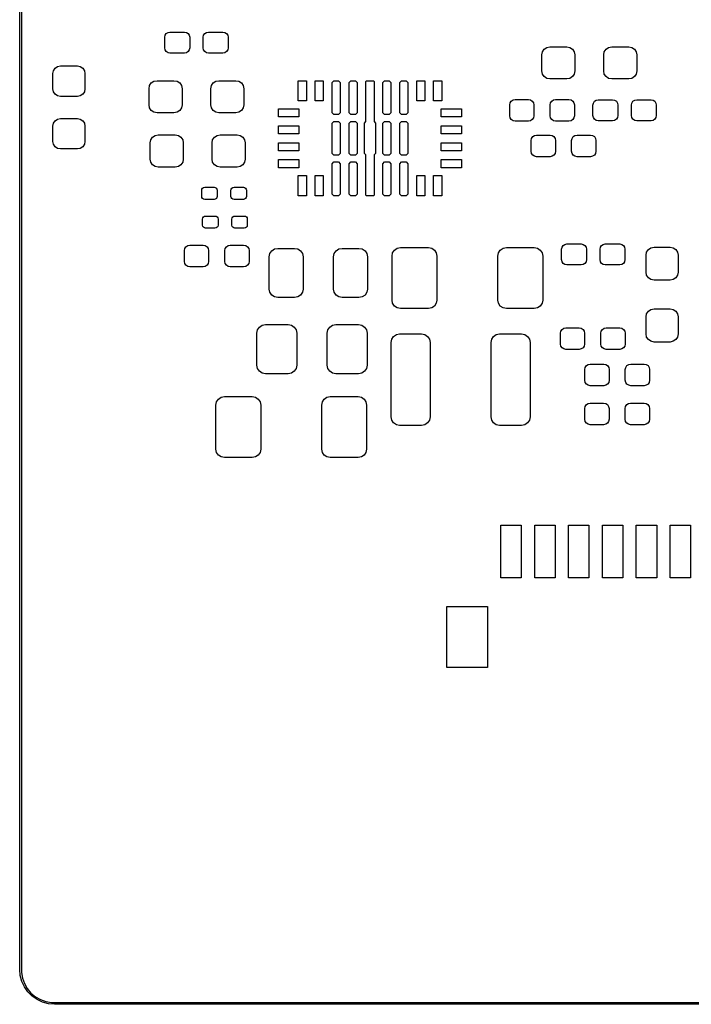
# Model space of a CAD drawing. Header units: inches. Extents: x 4.38 to 7.53, y -4.11 to -2.02.
# Tile 1 of 5: x 4.38 to 5.16, y -4.11 to -2.96. Entities that reach past the tile are written whole.
import ezdxf

# ---------------------------------------------------------------- set-up
doc = ezdxf.new("R2010")
doc.units = ezdxf.units.IN
doc.header["$MEASUREMENT"] = 0
doc.layers.add('F.Paste', color=253, linetype='CONTINUOUS', true_color=0xb4a09a)

msp = doc.modelspace()

# ---------------------------------------------------------------- linework, layer by layer
at = {"layer": 'F.Paste', "linetype": 'CONTINUOUS'}
for p, q in [((4.3804, -4.066), (4.3804, -2.0582)), ((4.3823, -2.0582), (4.3823, -4.066)), ((4.549, -2.9827), (4.5495, -2.9804)), ((4.549, -2.9949), (4.549, -2.9827)), ((4.5495, -2.9804), (4.5508, -2.9784)), ((4.5508, -2.9784), (4.5528, -2.9771)), ((4.5528, -2.9771), (4.5551, -2.9766)), ((4.5551, -2.9766), (4.5719, -2.9766)), ((4.5719, -2.9766), (4.5742, -2.9771)), ((4.5742, -2.9771), (4.5762, -2.9784)), ((4.5762, -2.9784), (4.5775, -2.9804)), ((4.5775, -2.9804), (4.578, -2.9827)), ((4.578, -2.9827), (4.578, -2.9949)), ((4.5937, -2.9827), (4.5942, -2.9804)), ((4.5937, -2.9949), (4.5937, -2.9827)), ((4.5942, -2.9804), (4.5955, -2.9784)), ((4.5955, -2.9784), (4.5975, -2.9771)), ((4.5975, -2.9771), (4.5998, -2.9766)), ((4.5998, -2.9766), (4.6165, -2.9766)), ((4.6165, -2.9766), (4.6189, -2.9771)), ((4.6189, -2.9771), (4.6209, -2.9784)), ((4.6209, -2.9784), (4.6222, -2.9804)), ((4.6222, -2.9804), (4.6226, -2.9827)), ((4.6226, -2.9827), (4.6226, -2.9949)), ((4.5495, -2.9973), (4.549, -2.9949)), ((4.5508, -2.9992), (4.5495, -2.9973)), ((4.5775, -2.9973), (4.5762, -2.9992)), ((4.578, -2.9949), (4.5775, -2.9973)), ((4.5942, -2.9973), (4.5937, -2.9949)), ((4.5955, -2.9992), (4.5942, -2.9973)), ((4.6222, -2.9973), (4.6209, -2.9992)), ((4.6226, -2.9949), (4.6222, -2.9973)), ((4.9881, -2.9995), (4.9901, -2.9965)), ((4.9901, -2.9965), (4.9932, -2.9945)), ((4.9932, -2.9945), (4.9968, -2.9937)), ((4.9968, -2.9937), (5.0164, -2.9937)), ((5.0164, -2.9937), (5.02, -2.9945)), ((5.02, -2.9945), (5.023, -2.9965)), ((5.023, -2.9965), (5.0251, -2.9995)), ((5.06, -2.9995), (5.062, -2.9965)), ((5.062, -2.9965), (5.065, -2.9945)), ((5.065, -2.9945), (5.0686, -2.9937)), ((5.0686, -2.9937), (5.0883, -2.9937)), ((5.0883, -2.9937), (5.0919, -2.9945)), ((5.0919, -2.9945), (5.0949, -2.9965)), ((5.0949, -2.9965), (5.0969, -2.9995)), ((4.5528, -3.0006), (4.5508, -2.9992)), ((4.5551, -3.001), (4.5528, -3.0006)), ((4.5719, -3.001), (4.5551, -3.001)), ((4.5742, -3.0006), (4.5719, -3.001)), ((4.5762, -2.9992), (4.5742, -3.0006)), ((4.5975, -3.0006), (4.5955, -2.9992)), ((4.5998, -3.001), (4.5975, -3.0006)), ((4.6165, -3.001), (4.5998, -3.001)), ((4.6189, -3.0006), (4.6165, -3.001)), ((4.6209, -2.9992), (4.6189, -3.0006)), ((4.9874, -3.0031), (4.9881, -2.9995)), ((4.9874, -3.0218), (4.9874, -3.0031)), ((5.0251, -2.9995), (5.0258, -3.0031)), ((5.0258, -3.0031), (5.0258, -3.0218)), ((5.0593, -3.0031), (5.06, -2.9995)), ((5.0593, -3.0218), (5.0593, -3.0031)), ((5.0969, -2.9995), (5.0976, -3.0031)), ((5.0976, -3.0031), (5.0976, -3.0218)), ((4.4196, -3.0215), (4.4215, -3.0186)), ((4.4215, -3.0186), (4.4244, -3.0167)), ((4.4244, -3.0167), (4.4278, -3.016)), ((4.4278, -3.016), (4.4474, -3.016)), ((4.4474, -3.016), (4.4508, -3.0167)), ((4.4508, -3.0167), (4.4537, -3.0186)), ((4.4537, -3.0186), (4.4556, -3.0215)), ((4.4189, -3.0249), (4.4196, -3.0215)), ((4.4189, -3.0426), (4.4189, -3.0249)), ((4.4556, -3.0215), (4.4563, -3.0249)), ((4.4563, -3.0249), (4.4563, -3.0426)), ((4.9881, -3.0254), (4.9874, -3.0218)), ((4.9901, -3.0284), (4.9881, -3.0254)), ((4.9932, -3.0304), (4.9901, -3.0284)), ((4.9968, -3.0311), (4.9932, -3.0304)), ((5.0164, -3.0311), (4.9968, -3.0311)), ((5.02, -3.0304), (5.0164, -3.0311)), ((5.023, -3.0284), (5.02, -3.0304)), ((5.0251, -3.0254), (5.023, -3.0284)), ((5.0258, -3.0218), (5.0251, -3.0254)), ((5.06, -3.0254), (5.0593, -3.0218)), ((5.062, -3.0284), (5.06, -3.0254)), ((5.065, -3.0304), (5.062, -3.0284)), ((5.0686, -3.0311), (5.065, -3.0304)), ((5.0883, -3.0311), (5.0686, -3.0311)), ((5.0919, -3.0304), (5.0883, -3.0311)), ((5.0949, -3.0284), (5.0919, -3.0304)), ((5.0969, -3.0254), (5.0949, -3.0284)), ((5.0976, -3.0218), (5.0969, -3.0254)), ((4.4196, -3.046), (4.4189, -3.0426)), ((4.4563, -3.0426), (4.4556, -3.046)), ((4.5307, -3.0425), (4.5314, -3.0389)), ((4.5307, -3.0612), (4.5307, -3.0425)), ((4.5314, -3.0389), (4.5334, -3.0358)), ((4.5334, -3.0358), (4.5365, -3.0338)), ((4.5365, -3.0338), (4.5401, -3.0331)), ((4.5401, -3.0331), (4.5597, -3.0331)), ((4.5597, -3.0331), (4.5633, -3.0338)), ((4.5633, -3.0338), (4.5664, -3.0358)), ((4.5664, -3.0358), (4.5684, -3.0389)), ((4.5684, -3.0389), (4.5691, -3.0425)), ((4.5691, -3.0425), (4.5691, -3.0612)), ((4.6026, -3.0425), (4.6033, -3.0389)), ((4.6026, -3.0612), (4.6026, -3.0425)), ((4.6033, -3.0389), (4.6053, -3.0358)), ((4.6053, -3.0358), (4.6083, -3.0338)), ((4.6083, -3.0338), (4.6119, -3.0331)), ((4.6119, -3.0331), (4.6316, -3.0331)), ((4.6316, -3.0331), (4.6352, -3.0338)), ((4.6352, -3.0338), (4.6382, -3.0358)), ((4.6382, -3.0358), (4.6402, -3.0389)), ((4.6402, -3.0389), (4.6409, -3.0425)), ((4.6409, -3.0425), (4.6409, -3.0612)), ((4.7041, -3.0567), (4.7041, -3.0331)), ((4.7041, -3.0331), (4.7136, -3.0331)), ((4.7136, -3.0331), (4.7136, -3.0567)), ((4.7238, -3.0567), (4.7238, -3.0331)), ((4.7238, -3.0331), (4.7333, -3.0331)), ((4.7333, -3.0331), (4.7333, -3.0567)), ((4.7435, -3.0351), (4.7455, -3.0331)), ((4.7435, -3.0705), (4.7435, -3.0351)), ((4.7455, -3.0331), (4.751, -3.0331)), ((4.751, -3.0331), (4.753, -3.0351)), ((4.753, -3.0351), (4.753, -3.0705)), ((4.7632, -3.0351), (4.7652, -3.0331)), ((4.7632, -3.0705), (4.7632, -3.0351)), ((4.7652, -3.0331), (4.7707, -3.0331)), ((4.7707, -3.0331), (4.7726, -3.0351)), ((4.7726, -3.0351), (4.7726, -3.0705)), ((4.7828, -3.0346), (4.7829, -3.034)), ((4.7828, -3.0806), (4.7828, -3.0346)), ((4.7829, -3.034), (4.7832, -3.0335)), ((4.7832, -3.0335), (4.7837, -3.0332)), ((4.7837, -3.0332), (4.7842, -3.0331)), ((4.7842, -3.0331), (4.791, -3.0331)), ((4.791, -3.0331), (4.7915, -3.0332)), ((4.7915, -3.0332), (4.792, -3.0335)), ((4.792, -3.0335), (4.7923, -3.034)), ((4.7923, -3.034), (4.7924, -3.0346)), ((4.7924, -3.0346), (4.7924, -3.0806)), ((4.8026, -3.0351), (4.8045, -3.0331)), ((4.8026, -3.0705), (4.8026, -3.0351)), ((4.8045, -3.0331), (4.81, -3.0331)), ((4.81, -3.0331), (4.812, -3.0351)), ((4.812, -3.0351), (4.812, -3.0705)), ((4.8222, -3.0351), (4.8242, -3.0331)), ((4.8222, -3.0705), (4.8222, -3.0351)), ((4.8242, -3.0331), (4.8297, -3.0331)), ((4.8297, -3.0331), (4.8317, -3.0351)), ((4.8317, -3.0351), (4.8317, -3.0705)), ((4.8419, -3.0567), (4.8419, -3.0331)), ((4.8419, -3.0331), (4.8514, -3.0331)), ((4.8514, -3.0331), (4.8514, -3.0567)), ((4.8616, -3.0567), (4.8616, -3.0331)), ((4.8616, -3.0331), (4.8711, -3.0331)), ((4.8711, -3.0331), (4.8711, -3.0567)), ((4.4215, -3.0489), (4.4196, -3.046)), ((4.4244, -3.0508), (4.4215, -3.0489)), ((4.4278, -3.0515), (4.4244, -3.0508)), ((4.4474, -3.0515), (4.4278, -3.0515)), ((4.4508, -3.0508), (4.4474, -3.0515)), ((4.4537, -3.0489), (4.4508, -3.0508)), ((4.4556, -3.046), (4.4537, -3.0489)), ((4.5314, -3.0647), (4.5307, -3.0612)), ((4.5334, -3.0678), (4.5314, -3.0647)), ((4.5684, -3.0647), (4.5664, -3.0678)), ((4.5691, -3.0612), (4.5684, -3.0647)), ((4.6033, -3.0647), (4.6026, -3.0612)), ((4.6053, -3.0678), (4.6033, -3.0647)), ((4.6402, -3.0647), (4.6382, -3.0678)), ((4.6409, -3.0612), (4.6402, -3.0647)), ((4.6813, -3.0752), (4.6813, -3.0658)), ((4.6813, -3.0658), (4.7049, -3.0658)), ((4.7136, -3.0567), (4.7041, -3.0567)), ((4.7049, -3.0658), (4.7049, -3.0752)), ((4.7333, -3.0567), (4.7238, -3.0567)), ((4.8514, -3.0567), (4.8419, -3.0567)), ((4.8711, -3.0567), (4.8616, -3.0567)), ((4.8703, -3.0752), (4.8703, -3.0658)), ((4.8703, -3.0658), (4.8939, -3.0658)), ((4.8939, -3.0658), (4.8939, -3.0752)), ((4.95, -3.0613), (4.9505, -3.0588)), ((4.95, -3.0739), (4.95, -3.0613)), ((4.9505, -3.0588), (4.9518, -3.0568)), ((4.9518, -3.0568), (4.9539, -3.0554)), ((4.9539, -3.0554), (4.9563, -3.055)), ((4.9563, -3.055), (4.9719, -3.055)), ((4.9719, -3.055), (4.9743, -3.0554)), ((4.9743, -3.0554), (4.9763, -3.0568)), ((4.9763, -3.0568), (4.9777, -3.0588)), ((4.9777, -3.0588), (4.9781, -3.0613)), ((4.9781, -3.0613), (4.9781, -3.0739)), ((4.997, -3.0613), (4.9975, -3.0588)), ((4.997, -3.0739), (4.997, -3.0613)), ((4.9975, -3.0588), (4.9989, -3.0568)), ((4.9989, -3.0568), (5.0009, -3.0554)), ((5.0009, -3.0554), (5.0033, -3.055)), ((5.0033, -3.055), (5.0189, -3.055)), ((5.0189, -3.055), (5.0213, -3.0554)), ((5.0213, -3.0554), (5.0234, -3.0568)), ((5.0234, -3.0568), (5.0247, -3.0588)), ((5.0247, -3.0588), (5.0252, -3.0613)), ((5.0252, -3.0613), (5.0252, -3.0739)), ((5.0468, -3.0615), (5.0473, -3.0591)), ((5.0468, -3.0737), (5.0468, -3.0615)), ((5.0473, -3.0591), (5.0486, -3.0571)), ((5.0486, -3.0571), (5.0506, -3.0558)), ((5.0506, -3.0558), (5.0529, -3.0554)), ((5.0529, -3.0554), (5.0696, -3.0554)), ((5.0696, -3.0554), (5.072, -3.0558)), ((5.072, -3.0558), (5.074, -3.0571)), ((5.074, -3.0571), (5.0753, -3.0591)), ((5.0753, -3.0591), (5.0757, -3.0615)), ((5.0757, -3.0615), (5.0757, -3.0737)), ((5.0915, -3.0615), (5.092, -3.0591)), ((5.0915, -3.0737), (5.0915, -3.0615)), ((5.092, -3.0591), (5.0933, -3.0571)), ((5.0933, -3.0571), (5.0953, -3.0558)), ((5.0953, -3.0558), (5.0976, -3.0554)), ((5.0976, -3.0554), (5.1143, -3.0554)), ((5.1143, -3.0554), (5.1167, -3.0558)), ((5.1167, -3.0558), (5.1186, -3.0571)), ((5.1186, -3.0571), (5.12, -3.0591)), ((5.12, -3.0591), (5.1204, -3.0615)), ((5.1204, -3.0615), (5.1204, -3.0737)), ((4.4215, -3.0797), (4.4244, -3.0777)), ((4.4244, -3.0777), (4.4278, -3.0771)), ((4.4278, -3.0771), (4.4474, -3.0771)), ((4.4474, -3.0771), (4.4508, -3.0777)), ((4.4508, -3.0777), (4.4537, -3.0797)), ((4.5365, -3.0698), (4.5334, -3.0678)), ((4.5401, -3.0705), (4.5365, -3.0698)), ((4.5597, -3.0705), (4.5401, -3.0705)), ((4.5633, -3.0698), (4.5597, -3.0705)), ((4.5664, -3.0678), (4.5633, -3.0698)), ((4.6083, -3.0698), (4.6053, -3.0678)), ((4.6119, -3.0705), (4.6083, -3.0698)), ((4.6316, -3.0705), (4.6119, -3.0705)), ((4.6352, -3.0698), (4.6316, -3.0705)), ((4.6382, -3.0678), (4.6352, -3.0698)), ((4.7049, -3.0752), (4.6813, -3.0752)), ((4.7455, -3.0725), (4.7435, -3.0705)), ((4.751, -3.0725), (4.7455, -3.0725)), ((4.753, -3.0705), (4.751, -3.0725)), ((4.7652, -3.0725), (4.7632, -3.0705)), ((4.7707, -3.0725), (4.7652, -3.0725)), ((4.7726, -3.0705), (4.7707, -3.0725)), ((4.8045, -3.0725), (4.8026, -3.0705)), ((4.81, -3.0725), (4.8045, -3.0725)), ((4.812, -3.0705), (4.81, -3.0725)), ((4.8242, -3.0725), (4.8222, -3.0705)), ((4.8297, -3.0725), (4.8242, -3.0725)), ((4.8317, -3.0705), (4.8297, -3.0725)), ((4.8939, -3.0752), (4.8703, -3.0752)), ((4.9505, -3.0763), (4.95, -3.0739)), ((4.9518, -3.0783), (4.9505, -3.0763)), ((4.9777, -3.0763), (4.9763, -3.0783)), ((4.9781, -3.0739), (4.9777, -3.0763)), ((4.9975, -3.0763), (4.997, -3.0739)), ((4.9989, -3.0783), (4.9975, -3.0763)), ((5.0247, -3.0763), (5.0234, -3.0783)), ((5.0252, -3.0739), (5.0247, -3.0763)), ((5.0473, -3.076), (5.0468, -3.0737)), ((5.0486, -3.078), (5.0473, -3.076)), ((5.0753, -3.076), (5.074, -3.078)), ((5.0757, -3.0737), (5.0753, -3.076)), ((5.092, -3.076), (5.0915, -3.0737)), ((5.0933, -3.078), (5.092, -3.076)), ((5.12, -3.076), (5.1186, -3.078)), ((5.1204, -3.0737), (5.12, -3.076)), ((4.4189, -3.0859), (4.4196, -3.0825)), ((4.4189, -3.1036), (4.4189, -3.0859)), ((4.4196, -3.0825), (4.4215, -3.0797)), ((4.4537, -3.0797), (4.4556, -3.0825)), ((4.4556, -3.0825), (4.4563, -3.0859)), ((4.4563, -3.0859), (4.4563, -3.1036)), ((4.6813, -3.0949), (4.6813, -3.0855)), ((4.6813, -3.0855), (4.7049, -3.0855)), ((4.7049, -3.0855), (4.7049, -3.0949)), ((4.7435, -3.0823), (4.7455, -3.0804)), ((4.7435, -3.1178), (4.7435, -3.0823)), ((4.7455, -3.0804), (4.751, -3.0804)), ((4.751, -3.0804), (4.753, -3.0823)), ((4.753, -3.0823), (4.753, -3.1178)), ((4.7632, -3.0823), (4.7652, -3.0804)), ((4.7632, -3.1178), (4.7632, -3.0823)), ((4.7652, -3.0804), (4.7707, -3.0804)), ((4.7707, -3.0804), (4.7726, -3.0823)), ((4.7726, -3.0823), (4.7726, -3.1178)), ((4.7811, -3.0823), (4.7828, -3.0806)), ((4.7811, -3.1178), (4.7811, -3.0823)), ((4.7924, -3.0806), (4.7941, -3.0823)), ((4.7941, -3.0823), (4.7941, -3.1178)), ((4.8026, -3.0823), (4.8045, -3.0804)), ((4.8026, -3.1178), (4.8026, -3.0823)), ((4.8045, -3.0804), (4.81, -3.0804)), ((4.81, -3.0804), (4.812, -3.0823)), ((4.812, -3.0823), (4.812, -3.1178)), ((4.8222, -3.0823), (4.8242, -3.0804)), ((4.8222, -3.1178), (4.8222, -3.0823)), ((4.8242, -3.0804), (4.8297, -3.0804)), ((4.8297, -3.0804), (4.8317, -3.0823)), ((4.8317, -3.0823), (4.8317, -3.1178)), ((4.8703, -3.0949), (4.8703, -3.0855)), ((4.8703, -3.0855), (4.8939, -3.0855)), ((4.8939, -3.0855), (4.8939, -3.0949)), ((4.9539, -3.0797), (4.9518, -3.0783)), ((4.9563, -3.0802), (4.9539, -3.0797)), ((4.9719, -3.0802), (4.9563, -3.0802)), ((4.9743, -3.0797), (4.9719, -3.0802)), ((4.9763, -3.0783), (4.9743, -3.0797)), ((5.0009, -3.0797), (4.9989, -3.0783)), ((5.0033, -3.0802), (5.0009, -3.0797)), ((5.0189, -3.0802), (5.0033, -3.0802)), ((5.0213, -3.0797), (5.0189, -3.0802)), ((5.0234, -3.0783), (5.0213, -3.0797)), ((5.0506, -3.0793), (5.0486, -3.078)), ((5.0529, -3.0798), (5.0506, -3.0793)), ((5.0696, -3.0798), (5.0529, -3.0798)), ((5.072, -3.0793), (5.0696, -3.0798)), ((5.074, -3.078), (5.072, -3.0793)), ((5.0953, -3.0793), (5.0933, -3.078)), ((5.0976, -3.0798), (5.0953, -3.0793)), ((5.1143, -3.0798), (5.0976, -3.0798)), ((5.1167, -3.0793), (5.1143, -3.0798)), ((5.1186, -3.078), (5.1167, -3.0793)), ((4.5329, -3.1019), (4.5349, -3.0988)), ((4.5349, -3.0988), (4.538, -3.0968)), ((4.538, -3.0968), (4.5415, -3.0961)), ((4.5415, -3.0961), (4.5612, -3.0961)), ((4.5612, -3.0961), (4.5648, -3.0968)), ((4.5648, -3.0968), (4.5678, -3.0988)), ((4.5678, -3.0988), (4.5699, -3.1019)), ((4.6047, -3.1019), (4.6068, -3.0988)), ((4.6068, -3.0988), (4.6098, -3.0968)), ((4.6098, -3.0968), (4.6134, -3.0961)), ((4.6134, -3.0961), (4.6331, -3.0961)), ((4.6331, -3.0961), (4.6366, -3.0968)), ((4.6366, -3.0968), (4.6397, -3.0988)), ((4.6397, -3.0988), (4.6417, -3.1019)), ((4.7049, -3.0949), (4.6813, -3.0949)), ((4.8939, -3.0949), (4.8703, -3.0949)), ((4.975, -3.1026), (4.9755, -3.1002)), ((4.9755, -3.1002), (4.9768, -3.0981)), ((4.9768, -3.0981), (4.9789, -3.0968)), ((4.9789, -3.0968), (4.9813, -3.0963)), ((4.9813, -3.0963), (4.9969, -3.0963)), ((4.9969, -3.0963), (4.9993, -3.0968)), ((4.9993, -3.0968), (5.0013, -3.0981)), ((5.0013, -3.0981), (5.0027, -3.1002)), ((5.0027, -3.1002), (5.0031, -3.1026)), ((5.022, -3.1026), (5.0225, -3.1002)), ((5.0225, -3.1002), (5.0239, -3.0981)), ((5.0239, -3.0981), (5.0259, -3.0968)), ((5.0259, -3.0968), (5.0283, -3.0963)), ((5.0283, -3.0963), (5.0439, -3.0963)), ((5.0439, -3.0963), (5.0463, -3.0968)), ((5.0463, -3.0968), (5.0484, -3.0981)), ((5.0484, -3.0981), (5.0497, -3.1002)), ((5.0497, -3.1002), (5.0502, -3.1026)), ((4.4196, -3.107), (4.4189, -3.1036)), ((4.4215, -3.1099), (4.4196, -3.107)), ((4.4244, -3.1118), (4.4215, -3.1099)), ((4.4278, -3.1125), (4.4244, -3.1118)), ((4.4508, -3.1118), (4.4474, -3.1125)), ((4.4537, -3.1099), (4.4508, -3.1118)), ((4.4556, -3.107), (4.4537, -3.1099)), ((4.4563, -3.1036), (4.4556, -3.107)), ((4.5322, -3.1055), (4.5329, -3.1019)), ((4.5322, -3.1242), (4.5322, -3.1055)), ((4.5699, -3.1019), (4.5706, -3.1055)), ((4.5706, -3.1055), (4.5706, -3.1242)), ((4.604, -3.1055), (4.6047, -3.1019)), ((4.604, -3.1242), (4.604, -3.1055)), ((4.6417, -3.1019), (4.6424, -3.1055)), ((4.6424, -3.1055), (4.6424, -3.1242)), ((4.6813, -3.1146), (4.6813, -3.1052)), ((4.6813, -3.1052), (4.7049, -3.1052)), ((4.7049, -3.1052), (4.7049, -3.1146)), ((4.8703, -3.1146), (4.8703, -3.1052)), ((4.8703, -3.1052), (4.8939, -3.1052)), ((4.8939, -3.1052), (4.8939, -3.1146)), ((4.975, -3.1152), (4.975, -3.1026)), ((5.0031, -3.1026), (5.0031, -3.1152)), ((5.022, -3.1152), (5.022, -3.1026)), ((5.0502, -3.1026), (5.0502, -3.1152)), ((4.4474, -3.1125), (4.4278, -3.1125)), ((4.7049, -3.1146), (4.6813, -3.1146)), ((4.7455, -3.1197), (4.7435, -3.1178)), ((4.751, -3.1197), (4.7455, -3.1197)), ((4.753, -3.1178), (4.751, -3.1197)), ((4.7652, -3.1197), (4.7632, -3.1178)), ((4.7707, -3.1197), (4.7652, -3.1197)), ((4.7726, -3.1178), (4.7707, -3.1197)), ((4.7828, -3.1194), (4.7811, -3.1178)), ((4.7828, -3.1655), (4.7828, -3.1194)), ((4.7941, -3.1178), (4.7924, -3.1194)), ((4.7924, -3.1194), (4.7924, -3.1655)), ((4.8045, -3.1197), (4.8026, -3.1178)), ((4.81, -3.1197), (4.8045, -3.1197)), ((4.812, -3.1178), (4.81, -3.1197)), ((4.8242, -3.1197), (4.8222, -3.1178)), ((4.8297, -3.1197), (4.8242, -3.1197)), ((4.8317, -3.1178), (4.8297, -3.1197)), ((4.8939, -3.1146), (4.8703, -3.1146)), ((4.9755, -3.1176), (4.975, -3.1152)), ((4.9768, -3.1197), (4.9755, -3.1176)), ((4.9789, -3.121), (4.9768, -3.1197)), ((4.9813, -3.1215), (4.9789, -3.121)), ((4.9969, -3.1215), (4.9813, -3.1215)), ((4.9993, -3.121), (4.9969, -3.1215)), ((5.0013, -3.1197), (4.9993, -3.121)), ((5.0027, -3.1176), (5.0013, -3.1197)), ((5.0031, -3.1152), (5.0027, -3.1176)), ((5.0225, -3.1176), (5.022, -3.1152)), ((5.0239, -3.1197), (5.0225, -3.1176)), ((5.0259, -3.121), (5.0239, -3.1197)), ((5.0283, -3.1215), (5.0259, -3.121)), ((5.0439, -3.1215), (5.0283, -3.1215)), ((5.0463, -3.121), (5.0439, -3.1215)), ((5.0484, -3.1197), (5.0463, -3.121)), ((5.0497, -3.1176), (5.0484, -3.1197)), ((5.0502, -3.1152), (5.0497, -3.1176)), ((4.5329, -3.1277), (4.5322, -3.1242)), ((4.5349, -3.1308), (4.5329, -3.1277)), ((4.538, -3.1328), (4.5349, -3.1308)), ((4.5415, -3.1335), (4.538, -3.1328)), ((4.5612, -3.1335), (4.5415, -3.1335)), ((4.5648, -3.1328), (4.5612, -3.1335)), ((4.5678, -3.1308), (4.5648, -3.1328)), ((4.5699, -3.1277), (4.5678, -3.1308)), ((4.5706, -3.1242), (4.5699, -3.1277)), ((4.6047, -3.1277), (4.604, -3.1242)), ((4.6068, -3.1308), (4.6047, -3.1277)), ((4.6098, -3.1328), (4.6068, -3.1308)), ((4.6134, -3.1335), (4.6098, -3.1328)), ((4.6331, -3.1335), (4.6134, -3.1335)), ((4.6366, -3.1328), (4.6331, -3.1335)), ((4.6397, -3.1308), (4.6366, -3.1328)), ((4.6417, -3.1277), (4.6397, -3.1308)), ((4.6424, -3.1242), (4.6417, -3.1277)), ((4.6813, -3.1343), (4.6813, -3.1248)), ((4.6813, -3.1248), (4.7049, -3.1248)), ((4.7049, -3.1343), (4.6813, -3.1343)), ((4.7049, -3.1248), (4.7049, -3.1343)), ((4.7435, -3.1296), (4.7455, -3.1276)), ((4.7435, -3.165), (4.7435, -3.1296)), ((4.7455, -3.1276), (4.751, -3.1276)), ((4.751, -3.1276), (4.753, -3.1296)), ((4.753, -3.1296), (4.753, -3.165)), ((4.7632, -3.1296), (4.7652, -3.1276)), ((4.7632, -3.165), (4.7632, -3.1296)), ((4.7652, -3.1276), (4.7707, -3.1276)), ((4.7707, -3.1276), (4.7726, -3.1296)), ((4.7726, -3.1296), (4.7726, -3.165)), ((4.8026, -3.1296), (4.8045, -3.1276)), ((4.8026, -3.165), (4.8026, -3.1296)), ((4.8045, -3.1276), (4.81, -3.1276)), ((4.81, -3.1276), (4.812, -3.1296)), ((4.812, -3.1296), (4.812, -3.165)), ((4.8222, -3.1296), (4.8242, -3.1276)), ((4.8222, -3.165), (4.8222, -3.1296)), ((4.8242, -3.1276), (4.8297, -3.1276)), ((4.8297, -3.1276), (4.8317, -3.1296)), ((4.8317, -3.1296), (4.8317, -3.165)), ((4.8703, -3.1343), (4.8703, -3.1248)), ((4.8703, -3.1248), (4.8939, -3.1248)), ((4.8939, -3.1343), (4.8703, -3.1343)), ((4.8939, -3.1248), (4.8939, -3.1343)), ((4.7041, -3.167), (4.7041, -3.1433)), ((4.7041, -3.1433), (4.7136, -3.1433)), ((4.7136, -3.1433), (4.7136, -3.167)), ((4.7238, -3.167), (4.7238, -3.1433)), ((4.7238, -3.1433), (4.7333, -3.1433)), ((4.7333, -3.1433), (4.7333, -3.167)), ((4.8419, -3.167), (4.8419, -3.1433)), ((4.8419, -3.1433), (4.8514, -3.1433)), ((4.8514, -3.1433), (4.8514, -3.167)), ((4.8616, -3.167), (4.8616, -3.1433)), ((4.8616, -3.1433), (4.8711, -3.1433)), ((4.8711, -3.1433), (4.8711, -3.167)), ((4.593, -3.158), (4.5942, -3.1572)), ((4.5942, -3.1572), (4.5955, -3.1569)), ((4.5955, -3.1569), (4.6065, -3.1569)), ((4.6065, -3.1569), (4.6078, -3.1572)), ((4.6078, -3.1572), (4.609, -3.158)), ((4.6271, -3.158), (4.6282, -3.1572)), ((4.6282, -3.1572), (4.6296, -3.1569)), ((4.6296, -3.1569), (4.6405, -3.1569)), ((4.6405, -3.1569), (4.6419, -3.1572)), ((4.6419, -3.1572), (4.643, -3.158)), ((4.592, -3.1605), (4.5922, -3.1591)), ((4.592, -3.1676), (4.592, -3.1605)), ((4.5922, -3.1689), (4.592, -3.1676)), ((4.5922, -3.1591), (4.593, -3.158)), ((4.593, -3.1701), (4.5922, -3.1689)), ((4.609, -3.158), (4.6097, -3.1591)), ((4.6097, -3.1689), (4.609, -3.1701)), ((4.6097, -3.1591), (4.61, -3.1605)), ((4.61, -3.1676), (4.6097, -3.1689)), ((4.61, -3.1605), (4.61, -3.1676)), ((4.626, -3.1605), (4.6263, -3.1591)), ((4.626, -3.1676), (4.626, -3.1605)), ((4.6263, -3.1689), (4.626, -3.1676)), ((4.6263, -3.1591), (4.6271, -3.158)), ((4.6271, -3.1701), (4.6263, -3.1689)), ((4.643, -3.158), (4.6438, -3.1591)), ((4.6438, -3.1689), (4.643, -3.1701)), ((4.6438, -3.1591), (4.6441, -3.1605)), ((4.6441, -3.1676), (4.6438, -3.1689)), ((4.6441, -3.1605), (4.6441, -3.1676)), ((4.7136, -3.167), (4.7041, -3.167)), ((4.7333, -3.167), (4.7238, -3.167)), ((4.7455, -3.167), (4.7435, -3.165)), ((4.751, -3.167), (4.7455, -3.167)), ((4.753, -3.165), (4.751, -3.167)), ((4.7652, -3.167), (4.7632, -3.165)), ((4.7707, -3.167), (4.7652, -3.167)), ((4.7726, -3.165), (4.7707, -3.167)), ((4.7829, -3.1661), (4.7828, -3.1655)), ((4.7832, -3.1665), (4.7829, -3.1661)), ((4.7837, -3.1669), (4.7832, -3.1665)), ((4.7842, -3.167), (4.7837, -3.1669)), ((4.791, -3.167), (4.7842, -3.167)), ((4.7915, -3.1669), (4.791, -3.167)), ((4.792, -3.1665), (4.7915, -3.1669)), ((4.7923, -3.1661), (4.792, -3.1665)), ((4.7924, -3.1655), (4.7923, -3.1661)), ((4.8045, -3.167), (4.8026, -3.165)), ((4.81, -3.167), (4.8045, -3.167)), ((4.812, -3.165), (4.81, -3.167)), ((4.8242, -3.167), (4.8222, -3.165)), ((4.8297, -3.167), (4.8242, -3.167)), ((4.8317, -3.165), (4.8297, -3.167)), ((4.8514, -3.167), (4.8419, -3.167)), ((4.8711, -3.167), (4.8616, -3.167)), ((4.5942, -3.1708), (4.593, -3.1701)), ((4.5955, -3.1711), (4.5942, -3.1708)), ((4.6065, -3.1711), (4.5955, -3.1711)), ((4.6078, -3.1708), (4.6065, -3.1711)), ((4.609, -3.1701), (4.6078, -3.1708)), ((4.6282, -3.1708), (4.6271, -3.1701)), ((4.6296, -3.1711), (4.6282, -3.1708)), ((4.6405, -3.1711), (4.6296, -3.1711)), ((4.6419, -3.1708), (4.6405, -3.1711)), ((4.643, -3.1701), (4.6419, -3.1708)), ((4.5932, -3.1926), (4.594, -3.1914)), ((4.594, -3.1914), (4.5951, -3.1907)), ((4.5951, -3.1907), (4.5965, -3.1904)), ((4.5965, -3.1904), (4.6074, -3.1904)), ((4.6074, -3.1904), (4.6088, -3.1907)), ((4.6088, -3.1907), (4.6099, -3.1914)), ((4.6099, -3.1914), (4.6107, -3.1926)), ((4.6273, -3.1926), (4.628, -3.1914)), ((4.628, -3.1914), (4.6292, -3.1907)), ((4.6292, -3.1907), (4.6306, -3.1904)), ((4.6306, -3.1904), (4.6415, -3.1904)), ((4.6415, -3.1904), (4.6429, -3.1907)), ((4.6429, -3.1907), (4.644, -3.1914)), ((4.644, -3.1914), (4.6448, -3.1926)), ((4.593, -3.1939), (4.5932, -3.1926)), ((4.593, -3.201), (4.593, -3.1939)), ((4.5932, -3.2024), (4.593, -3.201)), ((4.594, -3.2035), (4.5932, -3.2024)), ((4.5951, -3.2043), (4.594, -3.2035)), ((4.6099, -3.2035), (4.6088, -3.2043)), ((4.6107, -3.2024), (4.6099, -3.2035)), ((4.6107, -3.1926), (4.611, -3.1939)), ((4.611, -3.201), (4.6107, -3.2024)), ((4.611, -3.1939), (4.611, -3.201)), ((4.627, -3.1939), (4.6273, -3.1926)), ((4.627, -3.201), (4.627, -3.1939)), ((4.6273, -3.2024), (4.627, -3.201)), ((4.628, -3.2035), (4.6273, -3.2024)), ((4.6292, -3.2043), (4.628, -3.2035)), ((4.644, -3.2035), (4.6429, -3.2043)), ((4.6448, -3.2024), (4.644, -3.2035)), ((4.6448, -3.1926), (4.645, -3.1939)), ((4.645, -3.201), (4.6448, -3.2024)), ((4.645, -3.1939), (4.645, -3.201)), ((4.5965, -3.2046), (4.5951, -3.2043)), ((4.6074, -3.2046), (4.5965, -3.2046)), ((4.6088, -3.2043), (4.6074, -3.2046)), ((4.6306, -3.2046), (4.6292, -3.2043)), ((4.6415, -3.2046), (4.6306, -3.2046)), ((4.6429, -3.2043), (4.6415, -3.2046)), ((4.5723, -3.2281), (4.5737, -3.2261)), ((4.5737, -3.2261), (4.5757, -3.2247)), ((4.5757, -3.2247), (4.5781, -3.2243)), ((4.5781, -3.2243), (4.5937, -3.2243)), ((4.5937, -3.2243), (4.5961, -3.2247)), ((4.5961, -3.2247), (4.5982, -3.2261)), ((4.5982, -3.2261), (4.5995, -3.2281)), ((4.6194, -3.2281), (4.6207, -3.2261)), ((4.6207, -3.2261), (4.6228, -3.2247)), ((4.6228, -3.2247), (4.6252, -3.2243)), ((4.6252, -3.2243), (4.6407, -3.2243)), ((4.6407, -3.2243), (4.6432, -3.2247)), ((4.6432, -3.2247), (4.6452, -3.2261)), ((4.6452, -3.2261), (4.6466, -3.2281)), ((5.0108, -3.2266), (5.0121, -3.2246)), ((5.0121, -3.2246), (5.0141, -3.2233)), ((5.0141, -3.2233), (5.0164, -3.2228)), ((5.0164, -3.2228), (5.0332, -3.2228)), ((5.0332, -3.2228), (5.0355, -3.2233)), ((5.0355, -3.2233), (5.0375, -3.2246)), ((5.0375, -3.2246), (5.0388, -3.2266)), ((5.0555, -3.2266), (5.0568, -3.2246)), ((5.0568, -3.2246), (5.0588, -3.2233)), ((5.0588, -3.2233), (5.0611, -3.2228)), ((5.0611, -3.2228), (5.0779, -3.2228)), ((5.0779, -3.2228), (5.0802, -3.2233)), ((5.0802, -3.2233), (5.0822, -3.2246)), ((5.0822, -3.2246), (5.0835, -3.2266)), ((4.5719, -3.2306), (4.5723, -3.2281)), ((4.5719, -3.2431), (4.5719, -3.2306)), ((4.5995, -3.2281), (4.6, -3.2306)), ((4.6, -3.2306), (4.6, -3.2431)), ((4.6189, -3.2306), (4.6194, -3.2281)), ((4.6189, -3.2431), (4.6189, -3.2306)), ((4.6466, -3.2281), (4.647, -3.2306)), ((4.647, -3.2306), (4.647, -3.2431)), ((4.6705, -3.2378), (4.6712, -3.2341)), ((4.6705, -3.2752), (4.6705, -3.2378)), ((4.6712, -3.2341), (4.6734, -3.2309)), ((4.6734, -3.2309), (4.6765, -3.2287)), ((4.6765, -3.2287), (4.6803, -3.228)), ((4.6803, -3.228), (4.7, -3.228)), ((4.7, -3.228), (4.7038, -3.2287)), ((4.7038, -3.2287), (4.707, -3.2309)), ((4.707, -3.2309), (4.7091, -3.2341)), ((4.7091, -3.2341), (4.7098, -3.2378)), ((4.7098, -3.2378), (4.7098, -3.2752)), ((4.7453, -3.2378), (4.746, -3.2341)), ((4.7453, -3.2752), (4.7453, -3.2378)), ((4.746, -3.2341), (4.7482, -3.2309)), ((4.7482, -3.2309), (4.7514, -3.2287)), ((4.7514, -3.2287), (4.7551, -3.228)), ((4.7551, -3.228), (4.7748, -3.228)), ((4.7748, -3.228), (4.7786, -3.2287)), ((4.7786, -3.2287), (4.7818, -3.2309)), ((4.7818, -3.2309), (4.7839, -3.2341)), ((4.7839, -3.2341), (4.7846, -3.2378)), ((4.7846, -3.2378), (4.7846, -3.2752)), ((4.8132, -3.2369), (4.8139, -3.2331)), ((4.8132, -3.288), (4.8132, -3.2369)), ((4.8139, -3.2331), (4.8161, -3.2299)), ((4.8161, -3.2299), (4.8193, -3.2278)), ((4.8193, -3.2278), (4.823, -3.227)), ((4.823, -3.227), (4.8555, -3.227)), ((4.8555, -3.227), (4.8593, -3.2278)), ((4.8593, -3.2278), (4.8625, -3.2299)), ((4.8625, -3.2299), (4.8646, -3.2331)), ((4.8646, -3.2331), (4.8654, -3.2369)), ((4.8654, -3.2369), (4.8654, -3.288)), ((4.9362, -3.2369), (4.937, -3.2331)), ((4.9362, -3.288), (4.9362, -3.2369)), ((4.937, -3.2331), (4.9391, -3.2299)), ((4.9391, -3.2299), (4.9423, -3.2278)), ((4.9423, -3.2278), (4.9461, -3.227)), ((4.9461, -3.227), (4.9785, -3.227)), ((4.9785, -3.227), (4.9823, -3.2278)), ((4.9823, -3.2278), (4.9855, -3.2299)), ((4.9855, -3.2299), (4.9876, -3.2331)), ((4.9876, -3.2331), (4.9884, -3.2369)), ((4.9884, -3.2369), (4.9884, -3.288)), ((5.0103, -3.2289), (5.0108, -3.2266)), ((5.0103, -3.2411), (5.0103, -3.2289)), ((5.0388, -3.2266), (5.0393, -3.2289)), ((5.0393, -3.2289), (5.0393, -3.2411)), ((5.055, -3.2289), (5.0555, -3.2266)), ((5.055, -3.2411), (5.055, -3.2289)), ((5.0835, -3.2266), (5.084, -3.2289)), ((5.084, -3.2289), (5.084, -3.2411)), ((5.1085, -3.2359), (5.1092, -3.2323)), ((5.1085, -3.2556), (5.1085, -3.2359)), ((5.1092, -3.2323), (5.1112, -3.2293)), ((5.1112, -3.2293), (5.1142, -3.2272)), ((5.1142, -3.2272), (5.1178, -3.2265)), ((5.1178, -3.2265), (5.1365, -3.2265)), ((5.1365, -3.2265), (5.1401, -3.2272)), ((5.1401, -3.2272), (5.1431, -3.2293)), ((5.1431, -3.2293), (5.1452, -3.2323)), ((5.1452, -3.2323), (5.1459, -3.2359)), ((5.1459, -3.2359), (5.1459, -3.2556)), ((4.5723, -3.2456), (4.5719, -3.2431)), ((4.5737, -3.2476), (4.5723, -3.2456)), ((4.5757, -3.249), (4.5737, -3.2476)), ((4.5781, -3.2494), (4.5757, -3.249)), ((4.5961, -3.249), (4.5937, -3.2494)), ((4.5982, -3.2476), (4.5961, -3.249)), ((4.5995, -3.2456), (4.5982, -3.2476)), ((4.6, -3.2431), (4.5995, -3.2456)), ((4.6194, -3.2456), (4.6189, -3.2431)), ((4.6207, -3.2476), (4.6194, -3.2456)), ((4.6228, -3.249), (4.6207, -3.2476)), ((4.6252, -3.2494), (4.6228, -3.249)), ((4.6432, -3.249), (4.6407, -3.2494)), ((4.6452, -3.2476), (4.6432, -3.249)), ((4.6466, -3.2456), (4.6452, -3.2476)), ((4.647, -3.2431), (4.6466, -3.2456)), ((5.0108, -3.2435), (5.0103, -3.2411)), ((5.0121, -3.2455), (5.0108, -3.2435)), ((5.0141, -3.2468), (5.0121, -3.2455)), ((5.0164, -3.2472), (5.0141, -3.2468)), ((5.0332, -3.2472), (5.0164, -3.2472)), ((5.0355, -3.2468), (5.0332, -3.2472)), ((5.0375, -3.2455), (5.0355, -3.2468)), ((5.0388, -3.2435), (5.0375, -3.2455)), ((5.0393, -3.2411), (5.0388, -3.2435)), ((5.0555, -3.2435), (5.055, -3.2411)), ((5.0568, -3.2455), (5.0555, -3.2435)), ((5.0588, -3.2468), (5.0568, -3.2455)), ((5.0611, -3.2472), (5.0588, -3.2468)), ((5.0779, -3.2472), (5.0611, -3.2472)), ((5.0802, -3.2468), (5.0779, -3.2472)), ((5.0822, -3.2455), (5.0802, -3.2468)), ((5.0835, -3.2435), (5.0822, -3.2455)), ((5.084, -3.2411), (5.0835, -3.2435)), ((4.5937, -3.2494), (4.5781, -3.2494)), ((4.6407, -3.2494), (4.6252, -3.2494)), ((5.1092, -3.2591), (5.1085, -3.2556)), ((5.1112, -3.2622), (5.1092, -3.2591)), ((5.1452, -3.2591), (5.1431, -3.2622)), ((5.1459, -3.2556), (5.1452, -3.2591)), ((5.1142, -3.2642), (5.1112, -3.2622)), ((5.1178, -3.2649), (5.1142, -3.2642)), ((5.1365, -3.2649), (5.1178, -3.2649)), ((5.1401, -3.2642), (5.1365, -3.2649)), ((5.1431, -3.2622), (5.1401, -3.2642)), ((4.6712, -3.279), (4.6705, -3.2752)), ((4.6734, -3.2822), (4.6712, -3.279)), ((4.6765, -3.2843), (4.6734, -3.2822)), ((4.707, -3.2822), (4.7038, -3.2843)), ((4.7091, -3.279), (4.707, -3.2822)), ((4.7098, -3.2752), (4.7091, -3.279)), ((4.746, -3.279), (4.7453, -3.2752)), ((4.7482, -3.2822), (4.746, -3.279)), ((4.7514, -3.2843), (4.7482, -3.2822)), ((4.7818, -3.2822), (4.7786, -3.2843)), ((4.7839, -3.279), (4.7818, -3.2822)), ((4.7846, -3.2752), (4.7839, -3.279)), ((4.6803, -3.2851), (4.6765, -3.2843)), ((4.7, -3.2851), (4.6803, -3.2851)), ((4.7038, -3.2843), (4.7, -3.2851)), ((4.7551, -3.2851), (4.7514, -3.2843)), ((4.7748, -3.2851), (4.7551, -3.2851)), ((4.7786, -3.2843), (4.7748, -3.2851)), ((4.8139, -3.2918), (4.8132, -3.288)), ((4.8161, -3.295), (4.8139, -3.2918)), ((4.8193, -3.2971), (4.8161, -3.295)), ((4.8625, -3.295), (4.8593, -3.2971)), ((4.8646, -3.2918), (4.8625, -3.295)), ((4.8654, -3.288), (4.8646, -3.2918)), ((4.937, -3.2918), (4.9362, -3.288)), ((4.9391, -3.295), (4.937, -3.2918)), ((4.9423, -3.2971), (4.9391, -3.295)), ((4.9855, -3.295), (4.9823, -3.2971)), ((4.9876, -3.2918), (4.9855, -3.295)), ((4.9884, -3.288), (4.9876, -3.2918)), ((4.823, -3.2979), (4.8193, -3.2971)), ((4.8555, -3.2979), (4.823, -3.2979)), ((4.8593, -3.2971), (4.8555, -3.2979)), ((4.9461, -3.2979), (4.9423, -3.2971)), ((4.9785, -3.2979), (4.9461, -3.2979)), ((4.9823, -3.2971), (4.9785, -3.2979)), ((5.1085, -3.3077), (5.1092, -3.3041)), ((5.1092, -3.3041), (5.1112, -3.3011)), ((5.1112, -3.3011), (5.1142, -3.2991)), ((5.1142, -3.2991), (5.1178, -3.2984)), ((5.1178, -3.2984), (5.1365, -3.2984)), ((5.1365, -3.2984), (5.1401, -3.2991)), ((5.1401, -3.2991), (5.1431, -3.3011)), ((5.1431, -3.3011), (5.1452, -3.3041)), ((5.1452, -3.3041), (5.1459, -3.3077)), ((4.6591, -3.3195), (4.6623, -3.3173)), ((4.6623, -3.3173), (4.666, -3.3166)), ((4.666, -3.3166), (4.6926, -3.3166)), ((4.6926, -3.3166), (4.6964, -3.3173)), ((4.6964, -3.3173), (4.6996, -3.3195)), ((4.7408, -3.3195), (4.744, -3.3173)), ((4.744, -3.3173), (4.7477, -3.3166)), ((4.7477, -3.3166), (4.7743, -3.3166)), ((4.7743, -3.3166), (4.7781, -3.3173)), ((4.7781, -3.3173), (4.7813, -3.3195)), ((5.1085, -3.3274), (5.1085, -3.3077)), ((5.1459, -3.3077), (5.1459, -3.3274)), ((4.6562, -3.3264), (4.657, -3.3227)), ((4.6562, -3.3638), (4.6562, -3.3264)), ((4.657, -3.3227), (4.6591, -3.3195)), ((4.6996, -3.3195), (4.7017, -3.3227)), ((4.7017, -3.3227), (4.7025, -3.3264)), ((4.7025, -3.3264), (4.7025, -3.3638)), ((4.7379, -3.3264), (4.7386, -3.3227)), ((4.7379, -3.3638), (4.7379, -3.3264)), ((4.7386, -3.3227), (4.7408, -3.3195)), ((4.7813, -3.3195), (4.7834, -3.3227)), ((4.7834, -3.3227), (4.7842, -3.3264)), ((4.7842, -3.3264), (4.7842, -3.3638)), ((4.8151, -3.3303), (4.8183, -3.3282)), ((4.8183, -3.3282), (4.822, -3.3274)), ((4.822, -3.3274), (4.8476, -3.3274)), ((4.8476, -3.3274), (4.8514, -3.3282)), ((4.8514, -3.3282), (4.8546, -3.3303)), ((4.9312, -3.3303), (4.9344, -3.3282)), ((4.9344, -3.3282), (4.9382, -3.3274)), ((4.9382, -3.3274), (4.9638, -3.3274)), ((4.9638, -3.3274), (4.9675, -3.3282)), ((4.9675, -3.3282), (4.9707, -3.3303)), ((5.009, -3.3265), (5.0094, -3.3241)), ((5.009, -3.3391), (5.009, -3.3265)), ((5.0094, -3.3241), (5.0108, -3.3221)), ((5.0108, -3.3221), (5.0128, -3.3207)), ((5.0128, -3.3207), (5.0153, -3.3202)), ((5.0153, -3.3202), (5.0308, -3.3202)), ((5.0308, -3.3202), (5.0332, -3.3207)), ((5.0332, -3.3207), (5.0353, -3.3221)), ((5.0353, -3.3221), (5.0366, -3.3241)), ((5.0366, -3.3241), (5.0371, -3.3265)), ((5.0371, -3.3265), (5.0371, -3.3391)), ((5.056, -3.3265), (5.0565, -3.3241)), ((5.056, -3.3391), (5.056, -3.3265)), ((5.0565, -3.3241), (5.0578, -3.3221)), ((5.0578, -3.3221), (5.0599, -3.3207)), ((5.0599, -3.3207), (5.0623, -3.3202)), ((5.0623, -3.3202), (5.0779, -3.3202)), ((5.0779, -3.3202), (5.0803, -3.3207)), ((5.0803, -3.3207), (5.0823, -3.3221)), ((5.0823, -3.3221), (5.0837, -3.3241)), ((5.0837, -3.3241), (5.0842, -3.3265)), ((5.0842, -3.3265), (5.0842, -3.3391)), ((5.1092, -3.331), (5.1085, -3.3274)), ((5.1459, -3.3274), (5.1452, -3.331)), ((4.8122, -3.3372), (4.813, -3.3335)), ((4.8122, -3.4239), (4.8122, -3.3372)), ((4.813, -3.3335), (4.8151, -3.3303)), ((4.8546, -3.3303), (4.8567, -3.3335)), ((4.8567, -3.3335), (4.8575, -3.3372)), ((4.8575, -3.3372), (4.8575, -3.4239)), ((4.9283, -3.3372), (4.9291, -3.3335)), ((4.9283, -3.4239), (4.9283, -3.3372)), ((4.9291, -3.3335), (4.9312, -3.3303)), ((4.9707, -3.3303), (4.9729, -3.3335)), ((4.9729, -3.3335), (4.9736, -3.3372)), ((4.9736, -3.3372), (4.9736, -3.4239)), ((5.0094, -3.3415), (5.009, -3.3391)), ((5.0371, -3.3391), (5.0366, -3.3415)), ((5.0565, -3.3415), (5.056, -3.3391)), ((5.0842, -3.3391), (5.0837, -3.3415)), ((5.1112, -3.334), (5.1092, -3.331)), ((5.1142, -3.336), (5.1112, -3.334)), ((5.1178, -3.3368), (5.1142, -3.336)), ((5.1365, -3.3368), (5.1178, -3.3368)), ((5.1401, -3.336), (5.1365, -3.3368)), ((5.1431, -3.334), (5.1401, -3.336)), ((5.1452, -3.331), (5.1431, -3.334)), ((5.0108, -3.3436), (5.0094, -3.3415)), ((5.0128, -3.3449), (5.0108, -3.3436)), ((5.0153, -3.3454), (5.0128, -3.3449)), ((5.0308, -3.3454), (5.0153, -3.3454)), ((5.0332, -3.3449), (5.0308, -3.3454)), ((5.0353, -3.3436), (5.0332, -3.3449)), ((5.0366, -3.3415), (5.0353, -3.3436)), ((5.0578, -3.3436), (5.0565, -3.3415)), ((5.0599, -3.3449), (5.0578, -3.3436)), ((5.0623, -3.3454), (5.0599, -3.3449)), ((5.0779, -3.3454), (5.0623, -3.3454)), ((5.0803, -3.3449), (5.0779, -3.3454)), ((5.0823, -3.3436), (5.0803, -3.3449)), ((5.0837, -3.3415), (5.0823, -3.3436)), ((5.0392, -3.3642), (5.0413, -3.3629)), ((5.0413, -3.3629), (5.0437, -3.3624)), ((5.0437, -3.3624), (5.0593, -3.3624)), ((5.0593, -3.3624), (5.0617, -3.3629)), ((5.0617, -3.3629), (5.0637, -3.3642)), ((5.0863, -3.3642), (5.0883, -3.3629)), ((5.0883, -3.3629), (5.0907, -3.3624)), ((5.0907, -3.3624), (5.1063, -3.3624)), ((5.1063, -3.3624), (5.1087, -3.3629)), ((5.1087, -3.3629), (5.1108, -3.3642)), ((4.657, -3.3676), (4.6562, -3.3638)), ((4.6591, -3.3708), (4.657, -3.3676)), ((4.6623, -3.3729), (4.6591, -3.3708)), ((4.666, -3.3737), (4.6623, -3.3729)), ((4.6926, -3.3737), (4.666, -3.3737)), ((4.6964, -3.3729), (4.6926, -3.3737)), ((4.6996, -3.3708), (4.6964, -3.3729)), ((4.7017, -3.3676), (4.6996, -3.3708)), ((4.7025, -3.3638), (4.7017, -3.3676)), ((4.7386, -3.3676), (4.7379, -3.3638)), ((4.7408, -3.3708), (4.7386, -3.3676)), ((4.744, -3.3729), (4.7408, -3.3708)), ((4.7477, -3.3737), (4.744, -3.3729)), ((4.7743, -3.3737), (4.7477, -3.3737)), ((4.7781, -3.3729), (4.7743, -3.3737)), ((4.7813, -3.3708), (4.7781, -3.3729)), ((4.7834, -3.3676), (4.7813, -3.3708)), ((4.7842, -3.3638), (4.7834, -3.3676)), ((5.0374, -3.3687), (5.0379, -3.3663)), ((5.0374, -3.3813), (5.0374, -3.3687)), ((5.0379, -3.3663), (5.0392, -3.3642)), ((5.0637, -3.3642), (5.0651, -3.3663)), ((5.0651, -3.3663), (5.0656, -3.3687)), ((5.0656, -3.3687), (5.0656, -3.3813)), ((5.0844, -3.3687), (5.0849, -3.3663)), ((5.0844, -3.3813), (5.0844, -3.3687)), ((5.0849, -3.3663), (5.0863, -3.3642)), ((5.1108, -3.3642), (5.1121, -3.3663)), ((5.1121, -3.3663), (5.1126, -3.3687)), ((5.1126, -3.3687), (5.1126, -3.3813)), ((5.0379, -3.3837), (5.0374, -3.3813)), ((5.0392, -3.3858), (5.0379, -3.3837)), ((5.0413, -3.3871), (5.0392, -3.3858)), ((5.0637, -3.3858), (5.0617, -3.3871)), ((5.0651, -3.3837), (5.0637, -3.3858)), ((5.0656, -3.3813), (5.0651, -3.3837)), ((5.0849, -3.3837), (5.0844, -3.3813)), ((5.0863, -3.3858), (5.0849, -3.3837)), ((5.0883, -3.3871), (5.0863, -3.3858)), ((5.1108, -3.3858), (5.1087, -3.3871)), ((5.1121, -3.3837), (5.1108, -3.3858)), ((5.1126, -3.3813), (5.1121, -3.3837)), ((5.0437, -3.3876), (5.0413, -3.3871)), ((5.0593, -3.3876), (5.0437, -3.3876)), ((5.0617, -3.3871), (5.0593, -3.3876)), ((5.0907, -3.3876), (5.0883, -3.3871)), ((5.1063, -3.3876), (5.0907, -3.3876)), ((5.1087, -3.3871), (5.1063, -3.3876)), ((4.6085, -3.4101), (4.6092, -3.4063)), ((4.6092, -3.4063), (4.6113, -3.4031)), ((4.6113, -3.4031), (4.6145, -3.401)), ((4.6145, -3.401), (4.6183, -3.4002)), ((4.6183, -3.4002), (4.6508, -3.4002)), ((4.6508, -3.4002), (4.6546, -3.401)), ((4.6546, -3.401), (4.6577, -3.4031)), ((4.6577, -3.4031), (4.6599, -3.4063)), ((4.6599, -3.4063), (4.6606, -3.4101)), ((4.7315, -3.4101), (4.7322, -3.4063)), ((4.7322, -3.4063), (4.7344, -3.4031)), ((4.7344, -3.4031), (4.7376, -3.401)), ((4.7376, -3.401), (4.7413, -3.4002)), ((4.7413, -3.4002), (4.7738, -3.4002)), ((4.7738, -3.4002), (4.7776, -3.401)), ((4.7776, -3.401), (4.7808, -3.4031)), ((4.7808, -3.4031), (4.7829, -3.4063)), ((4.7829, -3.4063), (4.7837, -3.4101)), ((5.0378, -3.4116), (5.0391, -3.4095)), ((5.0391, -3.4095), (5.0412, -3.4082)), ((5.0412, -3.4082), (5.0436, -3.4077)), ((5.0436, -3.4077), (5.0592, -3.4077)), ((5.0592, -3.4077), (5.0616, -3.4082)), ((5.0616, -3.4082), (5.0636, -3.4095)), ((5.0636, -3.4095), (5.065, -3.4116)), ((5.0848, -3.4116), (5.0862, -3.4095)), ((5.0862, -3.4095), (5.0882, -3.4082)), ((5.0882, -3.4082), (5.0906, -3.4077)), ((5.0906, -3.4077), (5.1062, -3.4077)), ((5.1062, -3.4077), (5.1086, -3.4082)), ((5.1086, -3.4082), (5.1107, -3.4095)), ((5.1107, -3.4095), (5.112, -3.4116)), ((4.6085, -3.4613), (4.6085, -3.4101)), ((4.6606, -3.4101), (4.6606, -3.4613)), ((4.7315, -3.4613), (4.7315, -3.4101)), ((4.7837, -3.4101), (4.7837, -3.4613)), ((5.0373, -3.414), (5.0378, -3.4116)), ((5.0373, -3.4266), (5.0373, -3.414)), ((5.065, -3.4116), (5.0655, -3.414)), ((5.0655, -3.414), (5.0655, -3.4266)), ((5.0844, -3.414), (5.0848, -3.4116)), ((5.0844, -3.4266), (5.0844, -3.414)), ((5.112, -3.4116), (5.1125, -3.414)), ((5.1125, -3.414), (5.1125, -3.4266)), ((4.813, -3.4276), (4.8122, -3.4239)), ((4.8151, -3.4308), (4.813, -3.4276)), ((4.8183, -3.433), (4.8151, -3.4308)), ((4.8546, -3.4308), (4.8514, -3.433)), ((4.8567, -3.4276), (4.8546, -3.4308)), ((4.8575, -3.4239), (4.8567, -3.4276)), ((4.9291, -3.4276), (4.9283, -3.4239)), ((4.9312, -3.4308), (4.9291, -3.4276)), ((4.9344, -3.433), (4.9312, -3.4308)), ((4.9707, -3.4308), (4.9675, -3.433)), ((4.9729, -3.4276), (4.9707, -3.4308)), ((4.9736, -3.4239), (4.9729, -3.4276)), ((5.0378, -3.429), (5.0373, -3.4266)), ((5.0391, -3.431), (5.0378, -3.429)), ((5.0412, -3.4324), (5.0391, -3.431)), ((5.0436, -3.4329), (5.0412, -3.4324)), ((5.0616, -3.4324), (5.0592, -3.4329)), ((5.0636, -3.431), (5.0616, -3.4324)), ((5.065, -3.429), (5.0636, -3.431)), ((5.0655, -3.4266), (5.065, -3.429)), ((5.0848, -3.429), (5.0844, -3.4266)), ((5.0862, -3.431), (5.0848, -3.429)), ((5.0882, -3.4324), (5.0862, -3.431)), ((5.0906, -3.4329), (5.0882, -3.4324)), ((5.1086, -3.4324), (5.1062, -3.4329)), ((5.1107, -3.431), (5.1086, -3.4324)), ((5.112, -3.429), (5.1107, -3.431)), ((5.1125, -3.4266), (5.112, -3.429)), ((4.822, -3.4337), (4.8183, -3.433)), ((4.8476, -3.4337), (4.822, -3.4337)), ((4.8514, -3.433), (4.8476, -3.4337)), ((4.9382, -3.4337), (4.9344, -3.433)), ((4.9638, -3.4337), (4.9382, -3.4337)), ((4.9675, -3.433), (4.9638, -3.4337)), ((5.0592, -3.4329), (5.0436, -3.4329)), ((5.1062, -3.4329), (5.0906, -3.4329)), ((4.6092, -3.465), (4.6085, -3.4613)), ((4.6113, -3.4682), (4.6092, -3.465)), ((4.6599, -3.465), (4.6577, -3.4682)), ((4.6606, -3.4613), (4.6599, -3.465)), ((4.7322, -3.465), (4.7315, -3.4613)), ((4.7344, -3.4682), (4.7322, -3.465)), ((4.7829, -3.465), (4.7808, -3.4682)), ((4.7837, -3.4613), (4.7829, -3.465)), ((4.6145, -3.4704), (4.6113, -3.4682)), ((4.6183, -3.4711), (4.6145, -3.4704)), ((4.6508, -3.4711), (4.6183, -3.4711)), ((4.6546, -3.4704), (4.6508, -3.4711)), ((4.6577, -3.4682), (4.6546, -3.4704)), ((4.7376, -3.4704), (4.7344, -3.4682)), ((4.7413, -3.4711), (4.7376, -3.4704)), ((4.7738, -3.4711), (4.7413, -3.4711)), ((4.7776, -3.4704), (4.7738, -3.4711)), ((4.7808, -3.4682), (4.7776, -3.4704)), ((4.9398, -3.6107), (4.9398, -3.5497)), ((4.9398, -3.5497), (4.9634, -3.5497)), ((4.9634, -3.5497), (4.9634, -3.6107)), ((4.9791, -3.6107), (4.9791, -3.5497)), ((4.9791, -3.5497), (5.0028, -3.5497)), ((5.0028, -3.5497), (5.0028, -3.6107)), ((5.0185, -3.6107), (5.0185, -3.5497)), ((5.0185, -3.5497), (5.0421, -3.5497)), ((5.0421, -3.5497), (5.0421, -3.6107)), ((5.0579, -3.6107), (5.0579, -3.5497)), ((5.0579, -3.5497), (5.0815, -3.5497)), ((5.0815, -3.5497), (5.0815, -3.6107)), ((5.0972, -3.6107), (5.0972, -3.5497)), ((5.0972, -3.5497), (5.1209, -3.5497)), ((5.1209, -3.5497), (5.1209, -3.6107)), ((5.1366, -3.6107), (5.1366, -3.5497)), ((5.1366, -3.5497), (5.1602, -3.5497)), ((5.1602, -3.5497), (5.1602, -3.6107)), ((4.9634, -3.6107), (4.9398, -3.6107)), ((5.0028, -3.6107), (4.9791, -3.6107)), ((5.0421, -3.6107), (5.0185, -3.6107)), ((5.0815, -3.6107), (5.0579, -3.6107)), ((5.1209, -3.6107), (5.0972, -3.6107)), ((5.1602, -3.6107), (5.1366, -3.6107)), ((4.8768, -3.715), (4.8768, -3.6442)), ((4.8768, -3.6442), (4.924, -3.6442)), ((4.924, -3.6442), (4.924, -3.715)), ((4.924, -3.715), (4.8768, -3.715)), ((4.381, -4.0731), (4.3804, -4.066)), ((4.3828, -4.0798), (4.381, -4.0731)), ((4.3823, -4.066), (4.3823, -4.0694)), ((4.3823, -4.0694), (4.3835, -4.076)), ((4.3858, -4.0862), (4.3828, -4.0798)), ((4.3835, -4.076), (4.3858, -4.0823)), ((4.3858, -4.0823), (4.3892, -4.0881)), ((4.3898, -4.092), (4.3858, -4.0862)), ((4.3892, -4.0881), (4.3935, -4.0933)), ((4.3948, -4.097), (4.3898, -4.092)), ((4.3935, -4.0933), (4.3986, -4.0976)), ((4.4006, -4.101), (4.3948, -4.097)), ((4.3986, -4.0976), (4.4044, -4.101)), ((4.4069, -4.104), (4.4006, -4.101)), ((4.4044, -4.101), (4.4108, -4.1033)), ((4.4137, -4.1058), (4.4069, -4.104)), ((4.4108, -4.1033), (4.4174, -4.1044)), ((4.4207, -4.1064), (4.4137, -4.1058)), ((4.4174, -4.1044), (4.4207, -4.1044)), ((4.4207, -4.1044), (7.4916, -4.1044)), ((7.4916, -4.1064), (4.4207, -4.1064))]:
    msp.add_line(p, q, dxfattribs=at)

doc.saveas('drawing.dxf')
